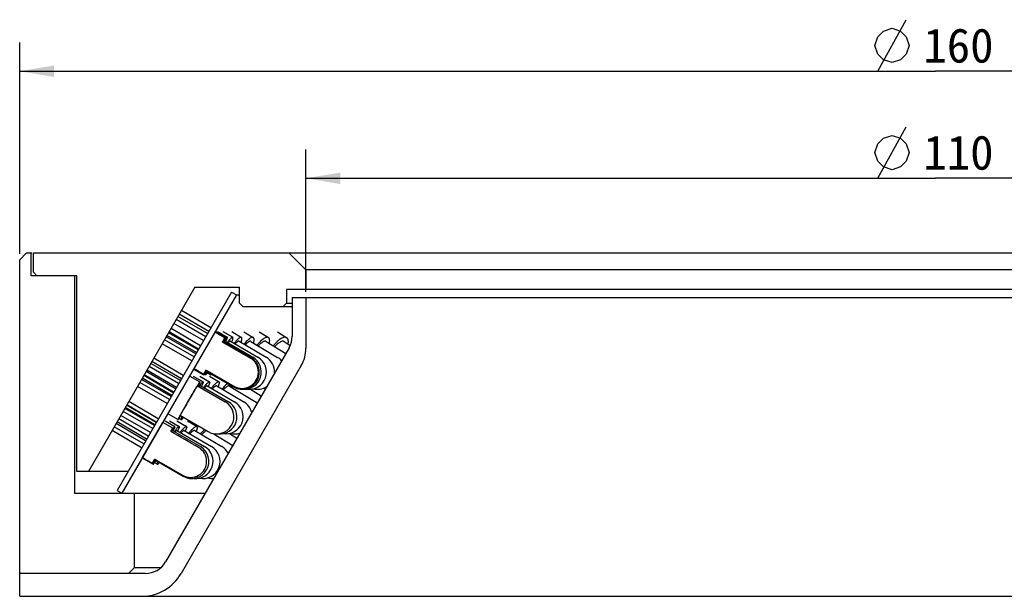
# Model space of a CAD drawing. Header units: millimetres. Extents: x 43 to 258, y -13 to 289.
# Tile 3 of 4: x 55 to 141, y 239 to 289. Entities that reach past the tile are written whole.
import ezdxf
from ezdxf.enums import TextEntityAlignment as Align

# ---------------------------------------------------------------- set-up
doc = ezdxf.new("R2010")
doc.units = ezdxf.units.MM
doc.header["$LTSCALE"] = 23.1
doc.layers.get('0').update_dxf_attribs({"linetype": 'CONTINUOUS'})
doc.layers.add('00_COMPONENTS', color=7, linetype='CONTINUOUS')
doc.layers.add('51__DRAFT_DIMS', color=7, linetype='CONTINUOUS')
doc.styles.get("Standard").update_dxf_attribs({"font": 'simfang.ttf'})
doc.dimstyles.new('DIMSTYLE_2', dxfattribs={"dimtxt": 3, "dimasz": 3, "dimexe": 2.5, "dimexo": 0.5, "dimgap": 0.75, "dimtad": 1, "dimdsep": 46, "dimtxsty": 'STANDARD', "dimblk": '_FILLED', "dimblk1": '_FILLED', "dimblk2": '_FILLED', "dimcen": 0.09, "dimclrt": 3, "dimazin": 2, "dimtp": 0.5, "dimtm": 0.5, "dimtfac": 1, "dimtofl": 0, "dimtmove": 0, "dimatfit": 3, "dimldrblk": '_FILLED', "dimfxl": 1, "dimtolj": 1, "dimarcsym": 0})
doc.dimstyles.new('DIMSTYLE_3', dxfattribs={"dimtxt": 3, "dimasz": 3, "dimexe": 2.5, "dimexo": 0.5, "dimgap": 0.75, "dimtad": 1, "dimdsep": 46, "dimtxsty": 'STANDARD', "dimblk": '_FILLED', "dimblk1": '_FILLED', "dimblk2": '_FILLED', "dimcen": 0.09, "dimclrt": 3, "dimazin": 2, "dimtp": 0.3, "dimtm": 0.3, "dimtfac": 1, "dimtofl": 0, "dimtmove": 0, "dimatfit": 3, "dimldrblk": '_FILLED', "dimfxl": 1, "dimtolj": 1, "dimarcsym": 0})

# ---------------------------------------------------------------- blocks, each defined once
blk = doc.blocks.new('_FILLED')
at = {"color": 0, "linetype": 'ByBlock'}
blk.add_solid([(0, 0), (-1, 0.167), (-1, -0.167)], dxfattribs=at)
blk = doc.blocks.new('*D2')
at = {"layer": '51__DRAFT_DIMS', "color": 4}
for p, q in [((54.552, 268.598), (54.552, 287.056)), ((214.552, 268.599), (214.552, 287.056)), ((54.552, 284.556), (134.552, 284.556)), ((214.552, 284.556), (134.552, 284.556))]:
    blk.add_line(p, q, dxfattribs=at)
at = {"layer": '51__DRAFT_DIMS', "color": 4, "xscale": 3, "yscale": 3, "zscale": 3, "rotation": 180}
blk.add_blockref('_FILLED', (54.552, 284.556), dxfattribs=at)
at = {"layer": '51__DRAFT_DIMS', "color": 4, "xscale": 3, "yscale": 3, "zscale": 3}
blk.add_blockref('_FILLED', (214.552, 284.556), dxfattribs=at)
at = {"layer": '51__DRAFT_DIMS', "color": 3}
blk.add_text('160', height=3, dxfattribs=at).set_placement((136.552, 285.306), align=Align.CENTER)
blk = doc.blocks.new('*D3')
at = {"layer": '51__DRAFT_DIMS', "color": 4}
for p, q in [((79.552, 265.299), (79.552, 277.706)), ((189.552, 265.299), (189.552, 277.706)), ((79.552, 275.206), (134.552, 275.206)), ((189.552, 275.206), (134.552, 275.206))]:
    blk.add_line(p, q, dxfattribs=at)
at = {"layer": '51__DRAFT_DIMS', "color": 4, "xscale": 3, "yscale": 3, "zscale": 3, "rotation": 180}
blk.add_blockref('_FILLED', (79.552, 275.206), dxfattribs=at)
at = {"layer": '51__DRAFT_DIMS', "color": 4, "xscale": 3, "yscale": 3, "zscale": 3}
blk.add_blockref('_FILLED', (189.552, 275.206), dxfattribs=at)
at = {"layer": '51__DRAFT_DIMS', "color": 3}
blk.add_text('110', height=3, dxfattribs=at).set_placement((136.552, 275.956), align=Align.CENTER)

msp = doc.modelspace()

# ---------------------------------------------------------------- hatches: boundary and pattern name
h = msp.add_hatch()
h.set_pattern_fill('DEFAULT__6', color=4, scale=8.4, angle=45, style=0, pattern_type=0)
h.set_pattern_definition([(45, (0, 0), (-5.9397, 5.9397), [])])
edge = h.paths.add_edge_path()
edge.add_line((70.1797, 251.6977), (67.7509, 253.0909))
edge.add_arc((69.4832, 250.4836), 1.3997, 347.033666, 60.157674)
edge.add_arc((69.4832, 250.4836), 1.3997, 239.840621, 347.033666)
edge.add_line((66.3591, 250.6804), (68.78, 249.2735))
edge.add_line((66.1471, 250.3132), (66.3591, 250.6804))
edge.add_line((65.2821, 250.8151), (66.1471, 250.3132))
edge.add_line((65.2821, 250.8151), (67.0482, 253.874))
edge.add_line((67.9189, 253.382), (67.0482, 253.874))
edge.add_line((67.7509, 253.0909), (67.9189, 253.382))

# ---------------------------------------------------------------- linework, layer by layer
at = {"layer": '00_COMPONENTS', "color": 7}
for p, q in [((55.1528, 268.6988), (54.5523, 268.0983)), ((55.1528, 268.6988), (55.6176, 268.6988)), ((55.5523, 266.6988), (55.5523, 268.6988)), ((55.7523, 268.6988), (213.9527, 268.6988)), ((55.7523, 266.9988), (55.7523, 268.6988)), ((79.5523, 267.1988), (78.0523, 268.6988)), ((54.5523, 238.6988), (54.5523, 268.0983)), ((59.5523, 266.6988), (55.5523, 266.6988)), ((56.0523, 266.6988), (55.7523, 266.9988)), ((59.3523, 266.6988), (59.3523, 247.6988)), ((59.5523, 249.5907), (59.5523, 266.6988)), ((189.5523, 267.1988), (79.5523, 267.1988)), ((79.5523, 267.1988), (79.5523, 265.4988)), ((69.8523, 265.6988), (60.5523, 249.5907)), ((73.0523, 265.2693), (63.0523, 247.9488)), ((73.4853, 265.0193), (63.4853, 247.6988)), ((69.8523, 265.6988), (73.7523, 265.6988)), ((73.0523, 265.2693), (73.4853, 265.0193)), ((73.4853, 265.0193), (73.7523, 265.0193)), ((73.7523, 264.2988), (73.7523, 265.6988)), ((191.2523, 265.4988), (77.8523, 265.4988)), ((77.8523, 265.4988), (77.8523, 264.2988)), ((73.7523, 264.2988), (74.0523, 263.9988)), ((77.5523, 263.9988), (77.8523, 264.2988)), ((77.8523, 264.2988), (78.3523, 264.2988)), ((78.3523, 264.7988), (190.7523, 264.7988)), ((78.3523, 264.7988), (78.3523, 261.4111)), ((79.5523, 264.7988), (79.5523, 260.3575)), ((71.0664, 261.8296), (68.4871, 263.3342)), ((71.2472, 262.1428), (68.6758, 263.661)), ((74.0523, 263.9988), (78.3523, 263.9988)), ((70.6082, 261.036), (68.0241, 262.5322)), ((70.7977, 261.3642), (68.2136, 262.8605)), ((70.9607, 261.6466), (68.3766, 263.1429)), ((69.998, 259.9791), (67.4139, 261.4753)), ((70.1324, 260.2119), (67.5531, 261.7165)), ((70.1679, 260.2733), (67.5964, 261.7915)), ((70.3435, 260.5776), (67.7721, 262.0958)), ((71.6039, 261.7641), (71.6054, 261.7632)), ((71.6422, 261.8233), (72.5082, 261.3233)), ((71.8245, 261.8221), (72.688, 261.3221)), ((72.3006, 261.8191), (73.1578, 261.3191)), ((73.0685, 261.814), (73.9154, 261.314)), ((74.1248, 261.8068), (74.9575, 261.3068)), ((75.4649, 261.7973), (76.2796, 261.2973)), ((77.0829, 261.7851), (77.876, 261.2851)), ((69.5868, 259.2668), (67.0008, 260.7599)), ((69.7817, 259.6045), (67.1957, 261.0975)), ((69.9382, 259.8756), (67.3523, 261.3686)), ((72.2613, 260.9027), (72.4709, 261.2658)), ((72.3082, 260.9769), (74.733, 259.5769)), ((72.3201, 260.9815), (72.3153, 260.9731)), ((72.4876, 260.976), (74.9055, 259.576)), ((72.9562, 260.9735), (75.3563, 259.5735)), ((73.712, 260.9695), (76.0832, 259.5695)), ((74.7516, 260.9639), (77.0832, 259.5639)), ((76.0704, 260.9563), (77.7899, 259.9011)), ((77.6626, 260.9467), (78.1873, 260.616)), ((78.0843, 260.4111), (67.2807, 241.6988)), ((68.5958, 257.5505), (66.0102, 259.0441)), ((68.6833, 257.702), (66.1004, 259.2004)), ((68.8429, 257.9783), (66.2656, 259.4864)), ((67.9957, 256.5155), (65.4288, 258.0372)), ((68.1751, 256.8218), (65.6063, 258.3446)), ((68.2439, 256.9409), (65.6583, 258.4345)), ((68.4368, 257.275), (65.8511, 258.7686)), ((79.1503, 258.8575), (68.6664, 240.6988)), ((69.7421, 258.5324), (70.6081, 258.0324)), ((69.7758, 258.5943), (69.7743, 258.5952)), ((70.6084, 258.0325), (70.6081, 258.0325)), ((70.8113, 258.377), (70.6084, 258.0325)), ((70.6393, 258.0935), (70.849, 258.4566)), ((70.6535, 258.1091), (70.784, 258.0336)), ((70.784, 258.0336), (70.7905, 258.0325)), ((70.9655, 258.288), (70.7905, 258.0325)), ((70.8081, 258.3788), (73.2329, 256.9788)), ((70.9217, 258.2241), (71.2431, 258.0367)), ((71.3082, 258.0901), (71.2634, 258.0325)), ((67.6287, 255.8754), (65.0431, 257.369)), ((67.7878, 256.1509), (65.2021, 257.6445)), ((67.8435, 256.2474), (65.2606, 257.7458)), ((67.9717, 256.47), (65.3946, 257.9779)), ((69.4252, 257.926), (70.2908, 257.426)), ((69.7099, 257.9242), (70.5717, 257.4242)), ((70.2779, 257.3804), (70.1081, 257.0701)), ((70.2794, 257.9206), (71.1339, 257.4206)), ((70.581, 257.3804), (70.4206, 257.0495)), ((71.158, 257.3804), (71.0106, 257.0294)), ((71.1314, 257.9152), (71.9748, 257.4152)), ((72.0064, 257.3804), (71.8752, 257.0092)), ((67.4358, 255.5413), (64.8502, 257.0349)), ((70.0907, 257.0796), (72.5143, 255.6796)), ((70.371, 257.0782), (72.7843, 255.6782)), ((70.9319, 257.0754), (73.3245, 255.6754)), ((71.7709, 257.0711), (74.1326, 255.6711)), ((72.8846, 257.0651), (75.2052, 255.6651)), ((73.0399, 257.0903), (73.011, 256.9889)), ((74.7142, 256.7824), (75.6545, 256.2025)), ((66.6567, 254.1919), (64.0816, 255.7037)), ((66.1687, 253.3465), (63.5827, 254.8396)), ((66.3217, 253.6116), (63.7357, 255.1046)), ((66.3637, 253.6843), (63.7787, 255.179)), ((66.4749, 253.8769), (63.8935, 255.3778)), ((66.4855, 253.8953), (63.9103, 255.407)), ((67.5245, 254.6355), (68.39, 254.1355)), ((65.5549, 252.2834), (62.9699, 253.7781)), ((65.6352, 252.4226), (63.0538, 253.9235)), ((65.7868, 252.6851), (63.2116, 254.1968)), ((65.971, 253.0041), (63.385, 254.4971)), ((65.2821, 250.8151), (67.0482, 253.874)), ((67.9189, 253.382), (67.0482, 253.874)), ((67.2452, 254.0285), (68.1099, 253.5285)), ((67.6257, 254.0262), (68.4856, 253.5262)), ((68.2825, 254.0222), (69.1342, 253.5222)), ((68.4771, 254.2462), (68.6649, 254.1373)), ((68.5901, 254.4819), (71.0137, 253.0819)), ((69.2129, 254.0163), (70.053, 253.5163)), ((65.2029, 251.6738), (62.6179, 253.1685)), ((65.3957, 252.0076), (62.8107, 253.5024)), ((67.7509, 253.0909), (67.9189, 253.382)), ((67.9097, 253.1822), (70.3309, 251.7822)), ((68.1042, 253.4791), (67.9395, 253.1665)), ((68.2846, 253.1804), (70.6924, 251.7804)), ((68.5003, 253.4791), (68.3446, 253.1455)), ((68.9317, 253.1772), (71.3164, 251.7772)), ((69.1623, 253.4791), (69.0194, 253.1257)), ((69.8484, 253.1726), (72.2005, 251.7726)), ((70.0877, 253.4791), (69.9605, 253.1059)), ((71.4461, 252.915), (73.1576, 251.8777)), ((72.8726, 252.9125), (73.5224, 252.5096)), ((65.2821, 250.8151), (65.2839, 250.8141)), ((65.3431, 250.7388), (66.2078, 250.2388)), ((66.1471, 250.3132), (66.3591, 250.6804)), ((66.3352, 250.3809), (66.5756, 250.2411)), ((66.408, 250.5851), (68.8292, 249.1851)), ((64.0002, 249.5907), (59.5523, 249.5907)), ((59.3523, 247.6988), (70.7448, 247.6988)), ((63.0523, 247.9488), (63.4853, 247.6988)), ((64.5523, 247.6988), (64.5523, 241.1988)), ((64.5523, 241.1988), (64.0523, 240.6988)), ((66.8691, 241.1988), (64.5523, 241.1988)), ((65.5487, 240.6988), (54.5523, 240.6988)), ((54.5523, 238.6988), (214.5523, 238.6988))]:
    msp.add_line(p, q, dxfattribs=at)
for centre, radius, start, end in [((76.3157, 258.7609), 2.8023, 136.385602, 137.534444), ((76.3523, 261.4111), 2, 330, 360), ((76.5523, 260.3575), 3, 330, 360), ((73.9829, 258.2779), 1.5, 239.999201, 59.999201), ((73.9829, 258.2779), 1.4191, 239.862855, 60.135548), ((74.1539, 258.2779), 1.5, 266.884927, 59.929012), ((74.6005, 258.2779), 1.5, 261.448272, 59.744289), ((75.3206, 258.2779), 1.5, 357.791903, 59.442051), ((76.311, 258.2779), 1.5, 41.758671, 59.017376), ((75.3206, 258.2779), 1.5, 256.092743, 302.202046), ((76.311, 258.2779), 1.5, 250.746596, 258.231129), ((71.764, 254.3808), 1.5, 239.986962, 59.986962), ((72.0316, 254.3808), 1.5, 264.910905, 59.880858), ((72.5669, 254.3808), 1.5, 259.700049, 59.66655), ((73.3677, 254.3808), 1.5, 14.502635, 59.340784), ((74.4304, 254.3808), 1.5, 54.288118, 58.898562), ((73.3677, 254.3808), 1.5, 254.53778, 285.512881), ((69.4832, 250.4836), 1.3997, 239.840621, 60.157674), ((69.58, 250.4836), 1.5, 239.9622, 59.9622), ((69.9384, 250.4836), 1.5, 263.156261, 59.824666), ((70.557, 250.4836), 1.5, 258.148792, 59.584595), ((71.4333, 250.4836), 1.5, 27.922096, 59.23855), ((71.4333, 250.4836), 1.5, 252.997778, 272.083146), ((65.5487, 242.6988), 2, 270, 330), ((65.2023, 242.6988), 4, 270, 330)]:
    msp.add_arc(centre, radius, start, end, dxfattribs=at)
for centre, major_axis, ratio, start_param, end_param in [((134.5523, 223.307), (236.8036, -136.723), 0.0069485, 1.8400699, 1.8438591), ((134.5523, 223.307), (186.9502, -107.9392), 0.0069485, 1.900753, 1.9144962), ((134.5523, 223.307), (236.8036, -136.723), 0.0069485, -1.8438589, -1.8400699), ((134.5523, 223.307), (186.9502, -107.9392), 0.0069485, -1.9144962, -1.900753), ((134.5523, 212.9147), (-180.948, 104.474), 0.007179, -1.2029366, -1.1885341), ((134.5523, 212.9147), (-229.2009, 132.3337), 0.007179, 1.2679267, 1.2718748), ((134.5523, 212.9147), (-180.948, 104.474), 0.007179, 1.1885341, 1.2029366)]:
    msp.add_ellipse(centre, major_axis=major_axis, ratio=ratio, start_param=start_param, end_param=end_param, dxfattribs=at)
for points, knots in [([(72.2613, 260.9027), (72.2648, 260.9085), (72.2714, 260.9194), (72.2806, 260.9345), (72.2885, 260.9474), (72.2951, 260.9579), (72.2997, 260.9652), (72.3027, 260.9698), (72.3045, 260.9724), (72.3059, 260.9743), (72.307, 260.9758), (72.3076, 260.9765), (72.3081, 260.977), (72.3082, 260.9769)], [0, 0, 0, 0, 0.2320665, 0.4342217, 0.60603, 0.74706, 0.8570083, 0.9002886, 0.9357581, 0.9634102, 0.9832501, 0.9953232, 1, 1, 1, 1]), ([(72.5082, 261.3233), (72.5083, 261.3232), (72.5081, 261.3225), (72.5078, 261.3215), (72.507, 261.3196), (72.5059, 261.3171), (72.5043, 261.3139), (72.5015, 261.3082), (72.497, 261.2995), (72.4904, 261.287), (72.4822, 261.2718), (72.4725, 261.254), (72.4613, 261.2336), (72.4486, 261.2106), (72.4287, 261.1748), (72.4003, 261.124), (72.3621, 261.0559), (72.3347, 261.0073), (72.3201, 260.9815)], [0, 0, 0, 0, 0.0012254, 0.0043387, 0.0094416, 0.0165483, 0.0256616, 0.0367813, 0.0650321, 0.1012622, 0.145405, 0.1973916, 0.2571439, 0.324555, 0.3995113, 0.5715734, 0.7721756, 1, 1, 1, 1]), ([(72.688, 261.3221), (72.684, 261.3245), (72.6743, 261.3217), (72.6633, 261.3147), (72.6513, 261.3053), (72.6377, 261.2925), (72.6221, 261.2764), (72.6046, 261.257), (72.5773, 261.2248), (72.539, 261.1764), (72.4664, 261.079), (72.4104, 260.9986), (72.3712, 260.941)], [0, 0, 0, 0, 0.0276904, 0.0505134, 0.0804204, 0.1176622, 0.1623268, 0.2144226, 0.27389, 0.4145714, 0.5834005, 1, 1, 1, 1]), ([(72.4876, 260.976), (72.4847, 260.9777), (72.4776, 260.976), (72.4696, 260.9711), (72.461, 260.9646), (72.4512, 260.9558), (72.435, 260.9396), (72.4228, 260.9258), (72.4143, 260.9157)], [0, 0, 0, 0, 0.1041758, 0.1879754, 0.2970944, 0.4325925, 0.5949086, 1, 1, 1, 1]), ([(72.4709, 261.2658), (72.4737, 261.2703), (72.4789, 261.2788), (72.4862, 261.2906), (72.4924, 261.3006), (72.4976, 261.3087), (72.5018, 261.315), (72.5046, 261.3191), (72.5063, 261.3214), (72.5072, 261.3225), (72.5077, 261.3231), (72.5081, 261.3234), (72.5082, 261.3233)], [0, 0, 0, 0, 0.2325465, 0.434747, 0.6063454, 0.7470887, 0.8567562, 0.9352826, 0.96288, 0.982729, 0.9949197, 1, 1, 1, 1]), ([(72.5537, 260.938), (72.5667, 260.9656), (72.5909, 261.0176), (72.6235, 261.0913), (72.65, 261.1552), (72.668, 261.2025), (72.679, 261.2352), (72.6852, 261.2557), (72.6898, 261.2735), (72.6928, 261.2885), (72.6942, 261.301), (72.6942, 261.312), (72.6915, 261.3201), (72.688, 261.3221)], [0, 0, 0, 0, 0.2214743, 0.4169198, 0.5850913, 0.7249774, 0.7840763, 0.8358608, 0.8803206, 0.9174876, 0.9474826, 0.9706341, 1, 1, 1, 1]), ([(73.1578, 261.3191), (73.1541, 261.3212), (73.1452, 261.324), (73.13, 261.3228), (73.1126, 261.3173), (73.0929, 261.3073), (73.0708, 261.2929), (73.0463, 261.2741), (73.0194, 261.2509), (72.9785, 261.2123), (72.9223, 261.1531), (72.8499, 261.0693), (72.7703, 260.9702), (72.7159, 260.8984), (72.6876, 260.8602)], [0, 0, 0, 0, 0.0186972, 0.0403451, 0.0669017, 0.0994187, 0.1384094, 0.1841183, 0.2366423, 0.29597, 0.4347293, 0.5993943, 0.7884479, 1, 1, 1, 1]), ([(72.9562, 260.9735), (72.9523, 260.9758), (72.9418, 260.9781), (72.9242, 260.9739), (72.9036, 260.9637), (72.8797, 260.9474), (72.8525, 260.9249), (72.822, 260.8963), (72.7884, 260.8617), (72.7654, 260.8362), (72.7534, 260.8226)], [0, 0, 0, 0, 0.0518403, 0.1172456, 0.2034377, 0.3133217, 0.4479709, 0.607526, 0.7917243, 1, 1, 1, 1]), ([(73.0808, 260.9011), (73.0919, 260.9299), (73.1123, 260.9843), (73.1385, 261.0618), (73.1583, 261.1299), (73.1718, 261.1881), (73.1789, 261.2361), (73.1796, 261.2699), (73.1761, 261.2912), (73.1719, 261.3034), (73.166, 261.3129), (73.1606, 261.3174), (73.1578, 261.3191)], [0, 0, 0, 0, 0.2105784, 0.397242, 0.5590001, 0.6951459, 0.8054623, 0.8905247, 0.9242927, 0.9529552, 0.9776158, 1, 1, 1, 1]), ([(73.9154, 261.314), (73.9095, 261.3175), (73.8959, 261.3227), (73.8728, 261.3241), (73.8469, 261.3197), (73.8181, 261.3098), (73.7865, 261.2943), (73.7375, 261.2645), (73.6702, 261.2126), (73.5836, 261.1331), (73.4883, 261.0339), (73.3855, 260.9162), (73.3161, 260.8304), (73.2803, 260.7848)], [0, 0, 0, 0, 0.0238692, 0.0499925, 0.080092, 0.1152739, 0.1561741, 0.2031333, 0.3156966, 0.4530359, 0.6140847, 0.7971318, 1, 1, 1, 1]), ([(73.712, 260.9695), (73.7047, 260.9738), (73.6859, 260.9788), (73.6541, 260.9739), (73.6176, 260.9587), (73.5759, 260.9333), (73.5292, 260.8979), (73.4777, 260.8526), (73.4218, 260.7977), (73.384, 260.7572), (73.3644, 260.7355)], [0, 0, 0, 0, 0.0581106, 0.1281936, 0.2172555, 0.3283363, 0.4624369, 0.6195408, 0.7990722, 1, 1, 1, 1]), ([(73.894, 260.8626), (73.9034, 260.8924), (73.9202, 260.9493), (73.9401, 261.0306), (73.9535, 261.1027), (73.9601, 261.1653), (73.9601, 261.218), (73.9532, 261.2607), (73.9393, 261.2937), (73.9237, 261.3091), (73.9154, 261.314)], [0, 0, 0, 0, 0.1989567, 0.3765157, 0.5319616, 0.664971, 0.775838, 0.8658657, 0.9383289, 1, 1, 1, 1]), ([(74.9575, 261.3068), (74.9491, 261.3118), (74.9302, 261.3199), (74.8983, 261.3244), (74.863, 261.3219), (74.8242, 261.3125), (74.782, 261.2964), (74.718, 261.2643), (74.6309, 261.2063), (74.5207, 261.1155), (74.4014, 261.0011), (74.2751, 260.8651), (74.1909, 260.7655), (74.148, 260.7125)], [0, 0, 0, 0, 0.028025, 0.0578961, 0.0911254, 0.1287771, 0.1715271, 0.219763, 0.333284, 0.4695615, 0.6274661, 0.8050953, 1, 1, 1, 1]), ([(74.7516, 260.9639), (74.741, 260.9702), (74.7148, 260.9787), (74.6703, 260.9758), (74.6198, 260.9596), (74.5632, 260.9306), (74.5008, 260.8889), (74.4329, 260.835), (74.3604, 260.7692), (74.3118, 260.7202), (74.2868, 260.694)], [0, 0, 0, 0, 0.0658034, 0.1416439, 0.2340434, 0.34617, 0.4791535, 0.6330008, 0.8070663, 1, 1, 1, 1]), ([(74.9895, 260.8214), (74.9972, 260.8525), (75.0106, 260.9118), (75.0247, 260.997), (75.0318, 261.0733), (75.0318, 261.1402), (75.0247, 261.1975), (75.0105, 261.245), (74.9887, 261.2823), (74.9683, 261.3003), (74.9575, 261.3068)], [0, 0, 0, 0, 0.1877666, 0.3567439, 0.5064867, 0.6370217, 0.7490195, 0.8442077, 0.9259699, 1, 1, 1, 1]), ([(76.2796, 261.2973), (76.2684, 261.3041), (76.2437, 261.3154), (76.2023, 261.3237), (76.1566, 261.3236), (76.1069, 261.3154), (76.0533, 261.2991), (75.9731, 261.2652), (75.865, 261.2016), (75.7299, 261.0997), (75.586, 260.9704), (75.4361, 260.8161), (75.3376, 260.7025), (75.2878, 260.6422)], [0, 0, 0, 0, 0.0314839, 0.0645441, 0.1005247, 0.1404228, 0.1849128, 0.2343984, 0.348997, 0.4844943, 0.6396632, 0.8124024, 1, 1, 1, 1]), ([(75.4034, 260.5728), (75.4132, 260.5835), (75.4515, 260.6248), (75.491, 260.665), (75.521, 260.694)], [0, 0, 0, 0, 0.2585758, 1, 1, 1, 1]), ([(76.0704, 260.9563), (76.0569, 260.9646), (76.0249, 260.9767), (75.9702, 260.9782), (75.909, 260.9648), (75.8413, 260.9372), (75.7676, 260.8957), (75.6886, 260.8406), (75.605, 260.7727), (75.5494, 260.7215), (75.521, 260.694)], [0, 0, 0, 0, 0.074039, 0.1561756, 0.2521924, 0.3652775, 0.4967734, 0.6468571, 0.8150136, 1, 1, 1, 1]), ([(76.3622, 260.7774), (76.374, 260.8389), (76.3866, 260.9278), (76.3883, 261.0411), (76.382, 261.1125), (76.3682, 261.1743), (76.3469, 261.2265), (76.3178, 261.2683), (76.2928, 261.2891), (76.2796, 261.2973)], [0, 0, 0, 0, 0.3391951, 0.4842222, 0.6130108, 0.7264705, 0.8264582, 0.9160942, 1, 1, 1, 1]), ([(77.876, 261.2851), (77.8618, 261.2941), (77.8307, 261.3091), (77.779, 261.3218), (77.7222, 261.3247), (77.6363, 261.3155), (77.5173, 261.2773), (77.3673, 261.1983), (77.206, 261.0854), (77.037, 260.9411), (76.8639, 260.7685), (76.7517, 260.6407), (76.6955, 260.573)], [0, 0, 0, 0, 0.0344492, 0.0702831, 0.1087097, 0.1506581, 0.2473334, 0.3630912, 0.4980418, 0.6508275, 0.8191367, 1, 1, 1, 1]), ([(76.8249, 260.4935), (76.8414, 260.5118), (76.9054, 260.581), (76.9727, 260.6474), (77.0245, 260.694)], [0, 0, 0, 0, 0.2608608, 1, 1, 1, 1]), ([(77.6626, 260.9467), (77.6461, 260.9572), (77.6079, 260.9732), (77.5428, 260.9795), (77.4702, 260.9694), (77.3908, 260.9436), (77.3053, 260.9024), (77.2145, 260.8464), (77.1194, 260.7763), (77.0565, 260.7228), (77.0245, 260.694)], [0, 0, 0, 0, 0.0807188, 0.1681591, 0.2674076, 0.3815182, 0.5119124, 0.6588647, 0.8219475, 1, 1, 1, 1]), ([(78.0059, 260.7306), (78.015, 260.7947), (78.023, 260.8877), (78.0169, 261.006), (78.0047, 261.0818), (77.9846, 261.1482), (77.9567, 261.205), (77.9208, 261.2514), (77.8914, 261.2754), (77.876, 261.2851)], [0, 0, 0, 0, 0.3242915, 0.4654783, 0.593041, 0.708007, 0.8121679, 0.9082628, 1, 1, 1, 1]), ([(70.6081, 258.0324), (70.608, 258.0325), (70.6081, 258.033), (70.6083, 258.0337), (70.6088, 258.0351), (70.61, 258.0377), (70.6121, 258.0421), (70.6155, 258.0489), (70.62, 258.0574), (70.6255, 258.0678), (70.632, 258.0801), (70.6368, 258.0888), (70.6393, 258.0935)], [0, 0, 0, 0, 0.0050893, 0.017286, 0.037137, 0.0647336, 0.1432567, 0.2529294, 0.3936791, 0.5652766, 0.767469, 1, 1, 1, 1]), ([(70.8808, 258.3368), (70.8709, 258.315), (70.8527, 258.274), (70.8282, 258.2159), (70.8085, 258.1656), (70.7936, 258.1232), (70.7846, 258.0928), (70.7802, 258.0726), (70.7783, 258.0606), (70.7777, 258.0508), (70.7783, 258.043), (70.7801, 258.0371), (70.7826, 258.0344), (70.784, 258.0336)], [0, 0, 0, 0, 0.221325, 0.4160047, 0.5831262, 0.7219636, 0.8320856, 0.8763619, 0.9135347, 0.943785, 0.9675006, 0.9855692, 1, 1, 1, 1]), ([(70.849, 258.4566), (70.8457, 258.4506), (70.8395, 258.4395), (70.831, 258.4239), (70.8239, 258.4106), (70.818, 258.3997), (70.8141, 258.392), (70.8116, 258.3871), (70.8102, 258.3843), (70.8092, 258.3821), (70.8085, 258.3804), (70.8082, 258.3796), (70.808, 258.3789), (70.8081, 258.3788)], [0, 0, 0, 0, 0.232095, 0.434264, 0.6060644, 0.747067, 0.8570091, 0.9002917, 0.9357634, 0.9634152, 0.9832497, 0.9953192, 1, 1, 1, 1]), ([(71.2249, 258.1376), (71.2233, 258.1252), (71.2212, 258.1028), (71.2223, 258.0762), (71.2264, 258.0593), (71.2315, 258.047), (71.2381, 258.0396), (71.2431, 258.0367)], [0, 0, 0, 0, 0.3519391, 0.6273359, 0.7390964, 0.8361415, 1, 1, 1, 1]), ([(71.2431, 258.0367), (71.246, 258.035), (71.2527, 258.0326), (71.2598, 258.0323), (71.2634, 258.0325)], [0, 0, 0, 0, 0.4753892, 1, 1, 1, 1]), ([(70.2908, 257.426), (70.2898, 257.4266), (70.2873, 257.4254), (70.2845, 257.4233), (70.2798, 257.419), (70.2727, 257.4111), (70.2625, 257.3985), (70.2501, 257.382), (70.229, 257.3526), (70.1975, 257.3064), (70.1537, 257.2399), (70.1021, 257.1593), (70.0432, 257.0655), (69.9774, 256.9594), (69.9055, 256.8419), (69.8282, 256.7141), (69.7461, 256.5774), (69.6293, 256.3812), (69.4778, 256.124), (69.2939, 255.8076), (69.1118, 255.4902), (68.9646, 255.2305), (68.853, 255.0313), (68.7756, 254.8919), (68.7036, 254.7611), (68.6377, 254.6401), (68.5786, 254.5301), (68.5268, 254.4322), (68.4828, 254.3472), (68.447, 254.2761), (68.4227, 254.2257), (68.4078, 254.1927), (68.3997, 254.1738), (68.3939, 254.1587), (68.3906, 254.1486), (68.3892, 254.1423), (68.3888, 254.1389), (68.389, 254.1361), (68.39, 254.1355)], [0, 0, 0, 0, 0.0009132, 0.0017391, 0.0028448, 0.0059209, 0.0101633, 0.015573, 0.0221413, 0.0386944, 0.0596751, 0.0848868, 0.1140881, 0.1470006, 0.1833088, 0.2226629, 0.2646853, 0.3089721, 0.4026157, 0.4999987, 0.5973819, 0.6910258, 0.7353124, 0.777335, 0.8166897, 0.8529974, 0.8859102, 0.9151124, 0.9403235, 0.9613045, 0.9778586, 0.9844262, 0.9898361, 0.9940796, 0.9971549, 0.9982603, 0.9990864, 1, 1, 1, 1]), ([(70.5717, 257.4242), (70.5694, 257.4256), (70.5631, 257.4269), (70.5527, 257.4244), (70.5404, 257.4183), (70.5261, 257.4086), (70.5097, 257.3952), (70.4912, 257.378), (70.4707, 257.3572), (70.4389, 257.3226), (70.3947, 257.2703), (70.3368, 257.1968), (70.2723, 257.1101), (70.2277, 257.0477), (70.2043, 257.0144)], [0, 0, 0, 0, 0.0143949, 0.0325816, 0.0566025, 0.0873135, 0.1250738, 0.1700354, 0.2222227, 0.2815962, 0.4215604, 0.5889235, 0.7822997, 1, 1, 1, 1]), ([(70.2779, 257.3804), (70.2805, 257.3866), (70.2849, 257.3974), (70.2893, 257.41), (70.2913, 257.4177), (70.2919, 257.4216), (70.292, 257.4243), (70.2912, 257.4257), (70.2908, 257.426)], [0, 0, 0, 0, 0.419208, 0.7228161, 0.8315058, 0.9120352, 0.9661285, 1, 1, 1, 1]), ([(70.581, 257.3804), (70.5815, 257.3858), (70.5822, 257.3955), (70.5812, 257.4085), (70.5781, 257.4184), (70.574, 257.4229), (70.5717, 257.4242)], [0, 0, 0, 0, 0.349147, 0.6234426, 0.8327591, 1, 1, 1, 1]), ([(71.1339, 257.4206), (71.1296, 257.4232), (71.1193, 257.4266), (71.1018, 257.4262), (71.0819, 257.4208), (71.0595, 257.4107), (71.0346, 257.3959), (70.9953, 257.3679), (70.9407, 257.3204), (70.8697, 257.2487), (70.7903, 257.1598), (70.7035, 257.0546), (70.6444, 256.9783), (70.6137, 256.9376)], [0, 0, 0, 0, 0.0203391, 0.0433773, 0.0710149, 0.1043316, 0.1438877, 0.1899692, 0.3020029, 0.4403295, 0.6038987, 0.7911189, 1, 1, 1, 1]), ([(71.158, 257.3804), (71.1561, 257.3891), (71.1513, 257.4046), (71.14, 257.417), (71.1339, 257.4206)], [0, 0, 0, 0, 0.5540367, 1, 1, 1, 1]), ([(71.9748, 257.4152), (71.9683, 257.419), (71.9533, 257.425), (71.9279, 257.4272), (71.8994, 257.4232), (71.868, 257.4133), (71.8335, 257.3975), (71.7804, 257.3668), (71.7077, 257.3129), (71.6146, 257.2299), (71.5126, 257.1261), (71.4031, 257.0029), (71.3295, 256.913), (71.2917, 256.8652)], [0, 0, 0, 0, 0.0250283, 0.052183, 0.0831347, 0.1189859, 0.160383, 0.2076894, 0.3205139, 0.4575712, 0.6177704, 0.7993354, 1, 1, 1, 1]), ([(72.0064, 257.3804), (72.0026, 257.3877), (71.9937, 257.401), (71.9814, 257.4113), (71.9748, 257.4152)], [0, 0, 0, 0, 0.5201656, 1, 1, 1, 1]), ([(72.7116, 257.2804), (72.6738, 257.2512), (72.596, 257.185), (72.4798, 257.0723), (72.3582, 256.9409), (72.2776, 256.8457), (72.2366, 256.7953)], [0, 0, 0, 0, 0.210858, 0.4496365, 0.7137467, 1, 1, 1, 1]), ([(70.0907, 257.0796), (70.0902, 257.0799), (70.0883, 257.0795), (70.0841, 257.0762), (70.0763, 257.0679), (70.0647, 257.0532), (70.0493, 257.0321), (70.0304, 257.0049), (70.008, 256.9715), (69.9823, 256.9322), (69.9533, 256.8872), (69.9213, 256.8367), (69.8729, 256.7592), (69.806, 256.6505), (69.7193, 256.5076), (69.6251, 256.3502), (69.5252, 256.1814), (69.4216, 256.0047), (69.3163, 255.8235), (69.1783, 255.5837), (69.017, 255.2998), (68.8926, 255.076), (68.8349, 254.9706)], [0, 0, 0, 0, 0.0007146, 0.0020062, 0.0067232, 0.01439, 0.0250074, 0.0385316, 0.0549032, 0.0740424, 0.095856, 0.1202373, 0.147064, 0.2075135, 0.2760042, 0.3511741, 0.4315273, 0.5154641, 0.6013137, 0.6873666, 0.8532587, 1, 1, 1, 1]), ([(70.371, 257.0782), (70.3689, 257.0794), (70.3631, 257.0804), (70.3535, 257.0774), (70.3421, 257.071), (70.3286, 257.0609), (70.3131, 257.0472), (70.2955, 257.0298), (70.2759, 257.0088), (70.2624, 256.9933), (70.2554, 256.9851)], [0, 0, 0, 0, 0.0470722, 0.1091037, 0.1933442, 0.3024978, 0.4376093, 0.5989934, 0.7865459, 1, 1, 1, 1]), ([(70.9319, 257.0754), (70.927, 257.0783), (70.914, 257.0812), (70.8923, 257.0766), (70.867, 257.0646), (70.8377, 257.0452), (70.8046, 257.0185), (70.7676, 256.9844), (70.7271, 256.9432), (70.6994, 256.9128), (70.685, 256.8965)], [0, 0, 0, 0, 0.0535849, 0.1202902, 0.2072947, 0.3175399, 0.4520661, 0.6109702, 0.793866, 1, 1, 1, 1]), ([(71.7709, 257.0711), (71.7668, 257.0735), (71.7577, 257.0774), (71.7366, 257.0812), (71.705, 257.0768), (71.6637, 257.0602), (71.6166, 257.0323), (71.5641, 256.9931), (71.5064, 256.943), (71.4441, 256.8823), (71.402, 256.8375), (71.3803, 256.8134)], [0, 0, 0, 0, 0.0291369, 0.0598756, 0.1310233, 0.2207745, 0.3321628, 0.466164, 0.6227006, 0.8010317, 1, 1, 1, 1]), ([(72.8846, 257.0651), (72.8785, 257.0688), (72.8652, 257.0749), (72.8344, 257.0815), (72.789, 257.0778), (72.7297, 257.0572), (72.663, 257.0212), (72.5897, 256.9701), (72.5103, 256.9042), (72.4259, 256.8244), (72.3696, 256.7653), (72.3407, 256.7337)], [0, 0, 0, 0, 0.0317969, 0.0650281, 0.1402552, 0.2326773, 0.3453038, 0.4790141, 0.6334934, 0.8076834, 1, 1, 1, 1]), ([(68.5901, 254.4819), (68.5892, 254.4824), (68.5891, 254.4868), (68.5909, 254.4933), (68.5947, 254.5046), (68.6008, 254.5192), (68.609, 254.5379), (68.6194, 254.5603), (68.632, 254.5864), (68.6529, 254.6285), (68.6842, 254.6896), (68.7278, 254.7726), (68.7788, 254.8678), (68.8155, 254.9351), (68.8349, 254.9706)], [0, 0, 0, 0, 0.0059239, 0.0190541, 0.0401644, 0.069332, 0.1065294, 0.1516717, 0.2046271, 0.2652538, 0.4087619, 0.5804719, 0.778397, 1, 1, 1, 1]), ([(68.39, 254.1355), (68.3908, 254.1351), (68.3927, 254.1357), (68.3949, 254.1371), (68.3985, 254.14), (68.4037, 254.1455), (68.4151, 254.1587), (68.4329, 254.1823), (68.4586, 254.2187), (68.4904, 254.2658), (68.528, 254.3231), (68.5711, 254.3903), (68.6015, 254.4385), (68.6176, 254.4642)], [0, 0, 0, 0, 0.0067943, 0.0125148, 0.0200561, 0.0408442, 0.0694084, 0.1499481, 0.261434, 0.4032048, 0.5743516, 0.7737236, 1, 1, 1, 1]), ([(68.7253, 254.4032), (68.7177, 254.3845), (68.7039, 254.3491), (68.6859, 254.2989), (68.6719, 254.2553), (68.6619, 254.2182), (68.6567, 254.1916), (68.6549, 254.1736), (68.6545, 254.1574), (68.6571, 254.1418), (68.6649, 254.1373)], [0, 0, 0, 0, 0.2172961, 0.4084807, 0.5728853, 0.7101141, 0.8200593, 0.8649702, 0.9033725, 1, 1, 1, 1]), ([(68.6649, 254.1373), (68.6665, 254.1364), (68.6702, 254.1351), (68.6767, 254.1353), (68.684, 254.1374), (68.6922, 254.1411), (68.7015, 254.1467), (68.7161, 254.1571), (68.7368, 254.175), (68.764, 254.202), (68.795, 254.2359), (68.8296, 254.2765), (68.8535, 254.3061), (68.866, 254.322)], [0, 0, 0, 0, 0.0193458, 0.0413461, 0.0678563, 0.0999419, 0.1381912, 0.1829356, 0.2924873, 0.4292007, 0.5930174, 0.7834905, 1, 1, 1, 1]), ([(68.1099, 253.5285), (68.1085, 253.5293), (68.1052, 253.5291), (68.1013, 253.5273), (68.0954, 253.5237), (68.0869, 253.5165), (68.0751, 253.5047), (68.0612, 253.4891), (68.045, 253.4696), (68.0267, 253.4463), (67.9978, 253.408), (67.9569, 253.3509), (67.9024, 253.2717), (67.8407, 253.1791), (67.7976, 253.1127), (67.775, 253.0775)], [0, 0, 0, 0, 0.0088595, 0.0152733, 0.0233784, 0.0450672, 0.0743606, 0.1113716, 0.156094, 0.2084595, 0.268379, 0.410339, 0.5807061, 0.7778812, 1, 1, 1, 1]), ([(67.9097, 253.1822), (67.9083, 253.183), (67.905, 253.1824), (67.9012, 253.1803), (67.8952, 253.1761), (67.8865, 253.1679), (67.8743, 253.1547), (67.8597, 253.1373), (67.8352, 253.1061), (67.8163, 253.0802), (67.803, 253.0615)], [0, 0, 0, 0, 0.0296276, 0.0526089, 0.0822694, 0.1628083, 0.2724371, 0.4113118, 0.579163, 1, 1, 1, 1]), ([(68.4856, 253.5262), (68.4827, 253.5279), (68.4752, 253.5298), (68.4626, 253.5279), (68.448, 253.522), (68.4312, 253.512), (68.4121, 253.498), (68.3908, 253.4799), (68.3673, 253.4578), (68.3311, 253.4211), (68.2812, 253.3651), (68.2164, 253.2863), (68.1446, 253.1933), (68.0952, 253.126), (68.0695, 253.0903)], [0, 0, 0, 0, 0.0164211, 0.0362016, 0.0613726, 0.0928932, 0.1312046, 0.1765052, 0.2288442, 0.2882009, 0.4276275, 0.5937692, 0.7851584, 1, 1, 1, 1]), ([(68.1042, 253.4791), (68.1063, 253.4856), (68.1097, 253.497), (68.1126, 253.5104), (68.1133, 253.5188), (68.113, 253.5239), (68.1116, 253.5275), (68.1099, 253.5285)], [0, 0, 0, 0, 0.3996272, 0.6941082, 0.8030603, 0.8880084, 1, 1, 1, 1]), ([(68.2846, 253.1804), (68.2817, 253.1821), (68.2736, 253.1836), (68.2603, 253.1798), (68.2446, 253.1713), (68.2261, 253.158), (68.205, 253.1397), (68.1707, 253.1063), (68.1449, 253.0777), (68.127, 253.0569)], [0, 0, 0, 0, 0.0488567, 0.1121767, 0.1972012, 0.3067044, 0.4417252, 0.6024527, 1, 1, 1, 1]), ([(68.5003, 253.4791), (68.5005, 253.4848), (68.5003, 253.4951), (68.498, 253.509), (68.4934, 253.5197), (68.4883, 253.5246), (68.4856, 253.5262)], [0, 0, 0, 0, 0.3331861, 0.6022478, 0.8176159, 1, 1, 1, 1]), ([(69.1342, 253.5222), (69.1293, 253.525), (69.1176, 253.5292), (69.0979, 253.5294), (69.0755, 253.5244), (69.0506, 253.5142), (69.0229, 253.4989), (68.9797, 253.4699), (68.9198, 253.4203), (68.8423, 253.345), (68.7562, 253.2513), (68.6626, 253.1404), (68.5991, 253.0598), (68.5663, 253.0169)], [0, 0, 0, 0, 0.0217574, 0.0460227, 0.0746327, 0.1086828, 0.1487679, 0.1952004, 0.3074574, 0.4454119, 0.6079962, 0.7935537, 1, 1, 1, 1]), ([(68.9317, 253.1772), (68.9258, 253.1806), (68.9104, 253.1844), (68.8846, 253.1793), (68.8547, 253.1658), (68.8203, 253.1436), (68.7814, 253.1129), (68.7383, 253.0737), (68.6912, 253.0263), (68.6592, 252.9914), (68.6425, 252.9727)], [0, 0, 0, 0, 0.0551812, 0.1230937, 0.2108596, 0.3214563, 0.4558818, 0.6141865, 0.7958463, 1, 1, 1, 1]), ([(69.1623, 253.4791), (69.1599, 253.4883), (69.1537, 253.505), (69.141, 253.5181), (69.1342, 253.5222)], [0, 0, 0, 0, 0.546077, 1, 1, 1, 1]), ([(70.053, 253.5163), (70.0458, 253.5206), (70.0294, 253.5272), (70.0017, 253.5302), (69.9709, 253.5266), (69.9368, 253.5167), (69.8996, 253.5006), (69.8426, 253.4692), (69.7647, 253.4134), (69.6655, 253.3271), (69.5571, 253.219), (69.4414, 253.0906), (69.3639, 252.9968), (69.3241, 252.9469)], [0, 0, 0, 0, 0.0260413, 0.0541094, 0.0858251, 0.122282, 0.1641364, 0.2117641, 0.3248476, 0.4616703, 0.621113, 0.8013394, 1, 1, 1, 1]), ([(69.8484, 253.1726), (69.8438, 253.1753), (69.8337, 253.1798), (69.81, 253.1842), (69.7748, 253.1798), (69.7288, 253.1619), (69.6765, 253.1315), (69.6184, 253.0888), (69.5549, 253.0342), (69.4865, 252.968), (69.4405, 252.919), (69.4167, 252.8928)], [0, 0, 0, 0, 0.029774, 0.0611097, 0.1332422, 0.2236539, 0.3353742, 0.4693407, 0.6253985, 0.8027167, 1, 1, 1, 1]), ([(70.0877, 253.4791), (70.0834, 253.4869), (70.0735, 253.5011), (70.0601, 253.5121), (70.053, 253.5163)], [0, 0, 0, 0, 0.5181652, 1, 1, 1, 1]), ([(70.6985, 253.2641), (70.6379, 253.2085), (70.5145, 253.0839), (70.4, 252.9512), (70.3412, 252.8793)], [0, 0, 0, 0, 0.4697726, 1, 1, 1, 1]), ([(70.8758, 253.162), (70.8437, 253.1492), (70.7757, 253.1118), (70.6733, 253.0359), (70.5616, 252.9353), (70.487, 252.8578), (70.4484, 252.8155)], [0, 0, 0, 0, 0.1870156, 0.4175476, 0.6898657, 1, 1, 1, 1]), ([(66.3856, 250.6644), (66.37, 250.6335), (66.3408, 250.5752), (66.3008, 250.4927), (66.2675, 250.4212), (66.2443, 250.3685), (66.2295, 250.3322), (66.2208, 250.3096), (66.214, 250.2901), (66.209, 250.2738), (66.2058, 250.2605), (66.2044, 250.2514), (66.2045, 250.2457), (66.2051, 250.242), (66.2065, 250.2396), (66.2078, 250.2388)], [0, 0, 0, 0, 0.2233489, 0.4207561, 0.5907219, 0.7319636, 0.7915013, 0.8435079, 0.8879206, 0.9247148, 0.9539109, 0.9756555, 0.983875, 0.9904813, 1, 1, 1, 1]), ([(66.2078, 250.2388), (66.2089, 250.2381), (66.2127, 250.2381), (66.2184, 250.241), (66.2256, 250.2463), (66.2344, 250.2543), (66.2448, 250.2651), (66.2568, 250.2786), (66.2703, 250.2948), (66.2916, 250.3216), (66.3217, 250.3618), (66.3618, 250.4179), (66.4073, 250.484), (66.4392, 250.5315), (66.456, 250.5569)], [0, 0, 0, 0, 0.0100167, 0.0250563, 0.0468937, 0.0760697, 0.1127627, 0.1570148, 0.208818, 0.2681314, 0.408935, 0.5786102, 0.7760596, 1, 1, 1, 1]), ([(66.408, 250.5851), (66.4062, 250.5861), (66.4052, 250.5906), (66.4056, 250.5963), (66.4066, 250.6031), (66.4086, 250.6113), (66.4128, 250.6254), (66.4167, 250.6366), (66.4197, 250.6446)], [0, 0, 0, 0, 0.0987922, 0.1815298, 0.2904506, 0.4264947, 0.5900384, 1, 1, 1, 1]), ([(66.6053, 250.4705), (66.5998, 250.4546), (66.5899, 250.4246), (66.5775, 250.3821), (66.5684, 250.3448), (66.5627, 250.3131), (66.5604, 250.2869), (66.5614, 250.2661), (66.5657, 250.2504), (66.5721, 250.2431), (66.5756, 250.2411)], [0, 0, 0, 0, 0.2102823, 0.3955705, 0.555532, 0.6900603, 0.7994797, 0.884942, 0.9493643, 1, 1, 1, 1]), ([(66.5756, 250.2411), (66.5791, 250.2391), (66.5886, 250.2371), (66.6044, 250.2411), (66.6229, 250.2506), (66.6446, 250.2656), (66.6694, 250.2863), (66.6974, 250.3127), (66.7283, 250.3446), (66.7495, 250.3681), (66.7606, 250.3807)], [0, 0, 0, 0, 0.0505917, 0.1149951, 0.2004333, 0.3098676, 0.4444006, 0.604382, 0.7897031, 1, 1, 1, 1])]:
    msp.add_open_spline(points, degree=3, knots=knots, dxfattribs=at)
at = {"layer": '51__DRAFT_DIMS', "color": 3}
for p, q in [((129.4976, 284.5561), (131.9976, 289.0561)), ((129.4976, 275.2064), (131.9976, 279.7064))]:
    msp.add_line(p, q, dxfattribs=at)
for points in [[(129.2476, 286.8061), (129.4976, 287.5561), (129.9976, 288.0561), (130.7476, 288.3061), (131.4976, 288.0561), (131.9976, 287.5561), (132.2476, 286.8061), (131.9976, 286.0561), (131.4976, 285.5561), (130.7476, 285.3061), (129.9976, 285.5561), (129.4976, 286.0561), (129.2476, 286.8061)], [(129.2476, 277.4565), (129.4976, 278.2065), (129.9976, 278.7065), (130.7476, 278.9565), (131.4976, 278.7065), (131.9976, 278.2065), (132.2476, 277.4565), (131.9976, 276.7065), (131.4976, 276.2065), (130.7476, 275.9565), (129.9976, 276.2065), (129.4976, 276.7065), (129.2476, 277.4565)]]:
    msp.add_lwpolyline(points, dxfattribs=at)

# ---------------------------------------------------------------- dimensions: what is measured, and where the dimension line sits
at = {"layer": '51__DRAFT_DIMS', "color": 4}
for base, p1, p2, dimstyle, picture, middle in [((214.5523, 284.5561), (54.5523, 268.0983), (214.5523, 268.0992), 'DIMSTYLE_2', '*D2', (136.5523, 284.5561)), ((189.5523, 275.2065), (79.5523, 264.7988), (189.5523, 264.7988), 'DIMSTYLE_3', '*D3', (136.5523, 275.2065))]:
    dim = msp.add_linear_dim(base=base, p1=p1, p2=p2, text='%%c<>', dimstyle=dimstyle, dxfattribs=at)
    dim.commit()
    dim.dimension.update_dxf_attribs({"geometry": picture, "text_midpoint": middle, "dimtype": 160})

doc.saveas('drawing.dxf')
